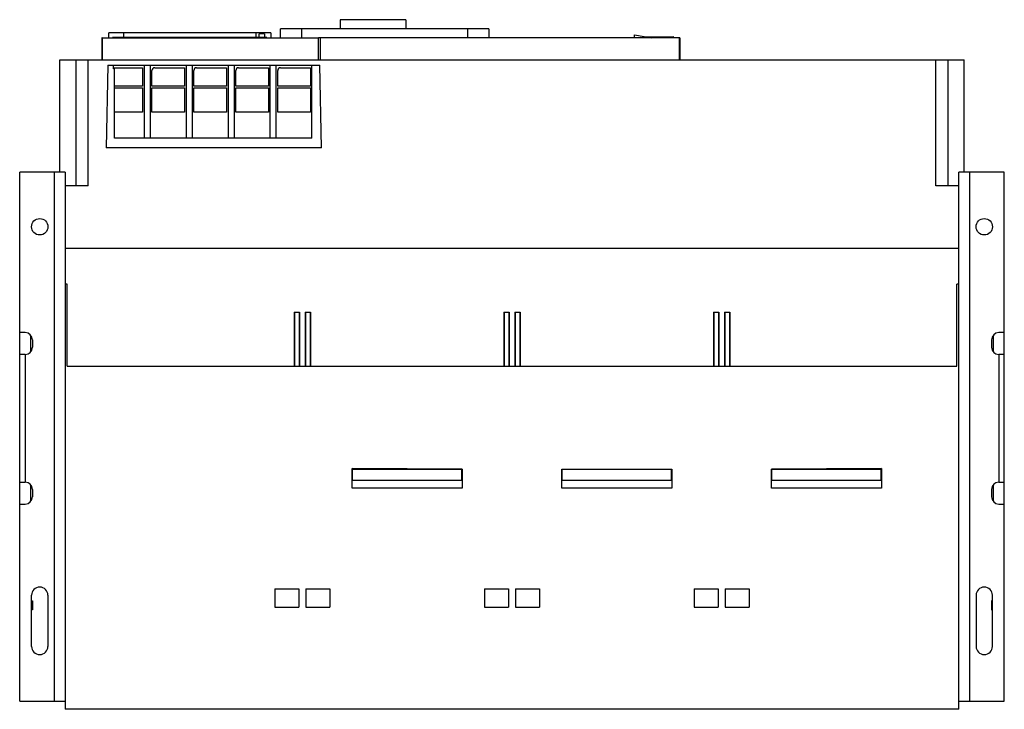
# Model space of a CAD drawing. Header units: millimetres. Extents: x 81 to 621, y 296 to 674.
import ezdxf

# ---------------------------------------------------------------- set-up
doc = ezdxf.new("R2010")
doc.units = ezdxf.units.MM
doc.header["$LTSCALE"] = 62.928665
doc.layers.add('00_COMPONENTS_1', color=7, linetype='CONTINUOUS')

msp = doc.modelspace()

# ---------------------------------------------------------------- linework, layer by layer
at = {"layer": '00_COMPONENTS_1', "color": 7, "linetype": 'Continuous'}
for p, q in [((256.5, 674.05), (256.5, 669.05)), ((292.5, 674.05), (256.5, 674.05)), ((292.5, 674.05), (292.5, 669.05)), ((129.65, 664.05), (129.65, 666.8)), ((218.45, 666.8), (129.65, 666.8)), ((131.58, 664.25), (131.58, 664.05)), ((216.38, 664.25), (131.58, 664.25)), ((131.69, 666.93), (131.69, 666.8)), ((216.41, 666.93), (131.69, 666.93)), ((193.48, 664.37), (133.78, 664.37)), ((137.65, 666.8), (137.65, 664.37)), ((210.45, 664.25), (210.45, 666.8)), ((212.08, 664.25), (212.08, 666.25)), ((215.07, 666.25), (212.08, 666.25)), ((215.07, 666.25), (215.07, 664.25)), ((216.38, 664.25), (216.38, 664.05)), ((216.41, 666.93), (216.41, 666.8)), ((218.45, 666.8), (218.45, 664.05)), ((223.77, 664.05), (223.77, 669.05)), ((338.03, 669.05), (223.77, 669.05)), ((235.27, 669.05), (235.27, 664.05)), ((326.53, 664.05), (326.53, 669.05)), ((338.03, 669.05), (338.03, 664.05)), ((417.85, 664.05), (417.85, 665.67)), ((417.85, 665.67), (427.37, 664.05)), ((424.29, 664.58), (439.09, 664.84)), ((439.09, 664.84), (438.96, 664.05)), ((125.75, 664.05), (125.75, 652.05)), ((126.05, 664.05), (125.75, 664.05)), ((126.05, 663.99), (126.05, 651.99)), ((244.65, 663.99), (126.05, 663.99)), ((442.71, 664.05), (244.65, 664.05)), ((244.65, 651.99), (244.65, 663.99)), ((245.48, 664.05), (245.48, 652.05)), ((442.5, 664.05), (442.5, 652.05)), ((442.71, 664.05), (442.71, 652.05)), ((102.75, 590.55), (102.75, 652.05)), ((102.75, 652.05), (598.75, 652.05)), ((111.75, 583.05), (111.75, 652.05)), ((118.25, 583.05), (118.25, 652.05)), ((129.04, 649.05), (128.25, 603.85)), ((129.04, 649.05), (245.31, 649.05)), ((132.15, 647.07), (132.15, 649.05)), ((149, 649.05), (149, 609.15)), ((152.3, 649.05), (152.3, 609.15)), ((172, 649.05), (172, 609.15)), ((175.3, 649.05), (175.3, 609.15)), ((195, 649.05), (195, 609.15)), ((198.3, 649.05), (198.3, 609.15)), ((218, 649.05), (218, 609.15)), ((221.3, 649.05), (221.3, 609.15)), ((240.95, 609.15), (240.95, 649.05)), ((246.25, 603.85), (245.31, 649.05)), ((583.25, 583.05), (583.25, 652.05)), ((589.75, 652.05), (589.75, 583.05)), ((598.75, 590.55), (598.75, 652.05)), ((132.15, 647.71), (148.17, 647.71)), ((132.75, 647.07), (132.15, 647.07)), ((132.75, 609.15), (132.75, 647.07)), ((148.17, 647.71), (148.17, 637.66)), ((153.28, 637.66), (153.28, 646.21)), ((154.78, 647.71), (171.17, 647.71)), ((171.17, 647.71), (171.17, 637.66)), ((176.27, 637.66), (176.27, 646.21)), ((177.77, 647.71), (194.17, 647.71)), ((194.17, 647.71), (194.17, 637.66)), ((199.27, 637.66), (199.27, 646.21)), ((200.77, 647.71), (217.17, 647.71)), ((217.17, 647.71), (217.17, 637.66)), ((222.27, 637.66), (222.27, 646.21)), ((223.77, 647.71), (240.17, 647.71)), ((240.17, 647.71), (240.17, 637.66)), ((148.17, 637.66), (132.75, 637.66)), ((171.17, 637.66), (153.28, 637.66)), ((194.17, 637.66), (176.27, 637.66)), ((217.17, 637.66), (199.27, 637.66)), ((240.17, 637.66), (222.27, 637.66)), ((132.75, 636.72), (148.17, 636.72)), ((148.17, 636.72), (148.17, 623.28)), ((153.28, 623.28), (153.28, 636.72)), ((153.28, 636.72), (171.17, 636.72)), ((171.17, 636.72), (171.17, 623.28)), ((176.27, 623.28), (176.27, 636.72)), ((176.27, 636.72), (194.17, 636.72)), ((194.17, 636.72), (194.17, 623.28)), ((199.27, 623.28), (199.27, 636.72)), ((199.27, 636.72), (217.17, 636.72)), ((217.17, 636.72), (217.17, 623.28)), ((222.27, 623.28), (222.27, 636.72)), ((222.27, 636.72), (240.17, 636.72)), ((240.17, 636.72), (240.17, 623.28)), ((148.17, 623.28), (132.75, 623.28)), ((171.17, 623.28), (153.28, 623.28)), ((194.17, 623.28), (176.27, 623.28)), ((217.17, 623.28), (199.27, 623.28)), ((240.17, 623.28), (222.27, 623.28)), ((240.95, 609.15), (132.75, 609.15)), ((246.25, 603.85), (128.25, 603.85)), ((80.75, 300.55), (80.75, 590.55)), ((105.75, 590.55), (80.75, 590.55)), ((99.75, 300.55), (99.75, 590.55)), ((105.75, 590.55), (105.75, 296.05)), ((620.75, 590.55), (595.75, 590.55)), ((595.75, 296.05), (595.75, 590.55)), ((601.75, 590.55), (601.75, 300.55)), ((620.75, 300.55), (620.75, 590.55)), ((118.25, 583.05), (105.75, 583.05)), ((595.75, 583.05), (583.25, 583.05)), ((595.75, 548.55), (105.75, 548.55)), ((106.75, 529.05), (105.75, 529.05)), ((106.75, 484.05), (106.75, 529.05)), ((595.75, 529.05), (594.75, 529.05)), ((594.75, 484.05), (594.75, 529.05)), ((231.25, 513.8), (231.25, 484.05)), ((231.25, 513.8), (234.25, 513.8)), ((231.53, 513.8), (231.53, 484.05)), ((233.97, 513.8), (233.97, 484.05)), ((234.25, 513.8), (234.25, 484.05)), ((237.25, 513.8), (237.25, 484.05)), ((237.25, 513.8), (240.25, 513.8)), ((237.53, 513.8), (237.53, 484.05)), ((239.97, 513.8), (239.97, 484.05)), ((240.25, 513.8), (240.25, 484.05)), ((346.25, 513.8), (346.25, 484.05)), ((346.25, 513.8), (349.25, 513.8)), ((346.53, 513.8), (346.53, 484.05)), ((348.97, 513.8), (348.97, 484.05)), ((349.25, 513.8), (349.25, 484.05)), ((352.25, 513.8), (352.25, 484.05)), ((352.25, 513.8), (355.25, 513.8)), ((352.53, 513.8), (352.53, 484.05)), ((354.97, 513.8), (354.97, 484.05)), ((355.25, 513.8), (355.25, 484.05)), ((461.25, 513.8), (464.25, 513.8)), ((461.25, 513.8), (461.25, 484.05)), ((461.53, 513.8), (461.53, 484.05)), ((463.97, 513.8), (463.97, 484.05)), ((464.25, 513.8), (464.25, 484.05)), ((467.25, 513.8), (470.25, 513.8)), ((467.25, 513.8), (467.25, 484.05)), ((467.53, 513.8), (467.53, 484.05)), ((469.97, 513.8), (469.97, 484.05)), ((470.25, 513.8), (470.25, 484.05)), ((83.75, 502.55), (80.75, 502.55)), ((620.75, 502.55), (617.75, 502.55)), ((86.75, 500.97), (86.75, 492.14)), ((87.75, 498.55), (87.75, 494.55)), ((613.75, 498.55), (613.75, 494.55)), ((614.75, 492.14), (614.75, 500.97)), ((83.75, 490.55), (80.75, 490.55)), ((83.75, 490.55), (83.75, 420.55)), ((620.75, 490.55), (617.75, 490.55)), ((617.75, 490.55), (617.75, 420.55)), ((106.75, 484.05), (594.75, 484.05)), ((263.05, 417.35), (263.05, 427.97)), ((323.45, 427.75), (263.05, 427.97)), ((263.25, 421.55), (263.25, 427.55)), ((323.25, 427.55), (263.25, 427.55)), ((323.25, 421.55), (323.25, 427.55)), ((323.45, 427.75), (323.45, 417.35)), ((378.05, 427.75), (438.45, 427.75)), ((378.05, 417.35), (378.05, 427.75)), ((438.25, 427.55), (378.25, 427.55)), ((378.25, 421.55), (378.25, 427.55)), ((438.25, 421.55), (438.25, 427.55)), ((438.45, 427.75), (438.45, 417.35)), ((553.45, 427.97), (493.05, 427.75)), ((493.05, 417.35), (493.05, 427.75)), ((553.25, 427.55), (493.25, 427.55)), ((493.25, 421.55), (493.25, 427.55)), ((553.25, 421.55), (553.25, 427.55)), ((553.45, 427.97), (553.45, 417.35)), ((323.25, 421.55), (263.25, 421.55)), ((438.25, 421.55), (378.25, 421.55)), ((553.25, 421.55), (493.25, 421.55)), ((80.75, 420.55), (83.75, 420.55)), ((86.75, 418.97), (86.75, 410.14)), ((87.75, 416.55), (87.75, 412.55)), ((323.45, 417.35), (263.05, 417.35)), ((438.45, 417.35), (378.05, 417.35)), ((553.45, 417.35), (493.05, 417.35)), ((613.75, 416.55), (613.75, 412.55)), ((614.75, 410.14), (614.75, 418.97)), ((617.75, 420.55), (620.75, 420.55)), ((80.75, 408.55), (83.75, 408.55)), ((617.75, 408.55), (620.75, 408.55)), ((220.6, 362.05), (220.6, 352.05)), ((220.6, 362.05), (233.9, 362.05)), ((233.9, 362.05), (233.9, 352.05)), ((237.6, 362.05), (237.6, 352.05)), ((237.6, 362.05), (250.9, 362.05)), ((250.9, 362.05), (250.9, 352.05)), ((335.6, 362.05), (348.9, 362.05)), ((335.6, 362.05), (335.6, 352.05)), ((348.9, 362.05), (348.9, 352.05)), ((352.6, 362.05), (365.9, 362.05)), ((352.6, 362.05), (352.6, 352.05)), ((365.9, 362.05), (365.9, 352.05)), ((450.6, 362.05), (463.9, 362.05)), ((450.6, 362.05), (450.6, 352.05)), ((463.9, 362.05), (463.9, 352.05)), ((467.6, 362.05), (480.9, 362.05)), ((467.6, 362.05), (467.6, 352.05)), ((480.9, 362.05), (480.9, 352.05)), ((87.25, 330.55), (87.25, 358.55)), ((96.25, 358.55), (96.25, 330.55)), ((605.25, 358.55), (605.25, 330.55)), ((614.25, 330.55), (614.25, 358.55)), ((87.25, 355.55), (87.75, 355.55)), ((87.75, 355.55), (87.75, 350.55)), ((220.6, 352.05), (233.9, 352.05)), ((237.6, 352.05), (250.9, 352.05)), ((335.6, 352.05), (348.9, 352.05)), ((352.6, 352.05), (365.9, 352.05)), ((450.6, 352.05), (463.9, 352.05)), ((467.6, 352.05), (480.9, 352.05)), ((614.25, 355.55), (613.75, 355.55)), ((613.75, 355.55), (613.75, 350.55)), ((87.75, 350.55), (87.25, 350.55)), ((613.75, 350.55), (614.25, 350.55)), ((80.75, 300.55), (105.75, 300.55)), ((595.75, 300.55), (620.75, 300.55)), ((595.75, 296.05), (105.75, 296.05))]:
    msp.add_line(p, q, dxfattribs=at)
for centre in [(91.75, 560.55), (609.75, 560.55)]:
    msp.add_circle(centre, 4.5, dxfattribs=at)
for centre, radius, start, end in [((83.75, 498.55), 4, 0, 90), ((617.75, 498.55), 4, 90, 180), ((83.75, 494.55), 4, 270, 360), ((617.75, 494.55), 4, 180, 270), ((83.75, 416.55), 4, 0, 90), ((617.75, 416.55), 4, 90, 180), ((83.75, 412.55), 4, 270, 360), ((617.75, 412.55), 4, 180, 270), ((91.75, 358.55), 4.5, 0, 180), ((609.75, 358.55), 4.5, 0, 180), ((91.75, 330.55), 4.5, 180, 360), ((609.75, 330.55), 4.5, 180, 360)]:
    msp.add_arc(centre, radius, start, end, dxfattribs=at)
for centre in [(154.78, 646.21), (177.77, 646.21), (200.77, 646.21), (223.77, 646.21)]:
    msp.add_ellipse(centre, major_axis=(-1.5, 0.03), ratio=0.99939, start_param=-1.548303, end_param=0.022466, dxfattribs=at)

doc.saveas('drawing.dxf')
